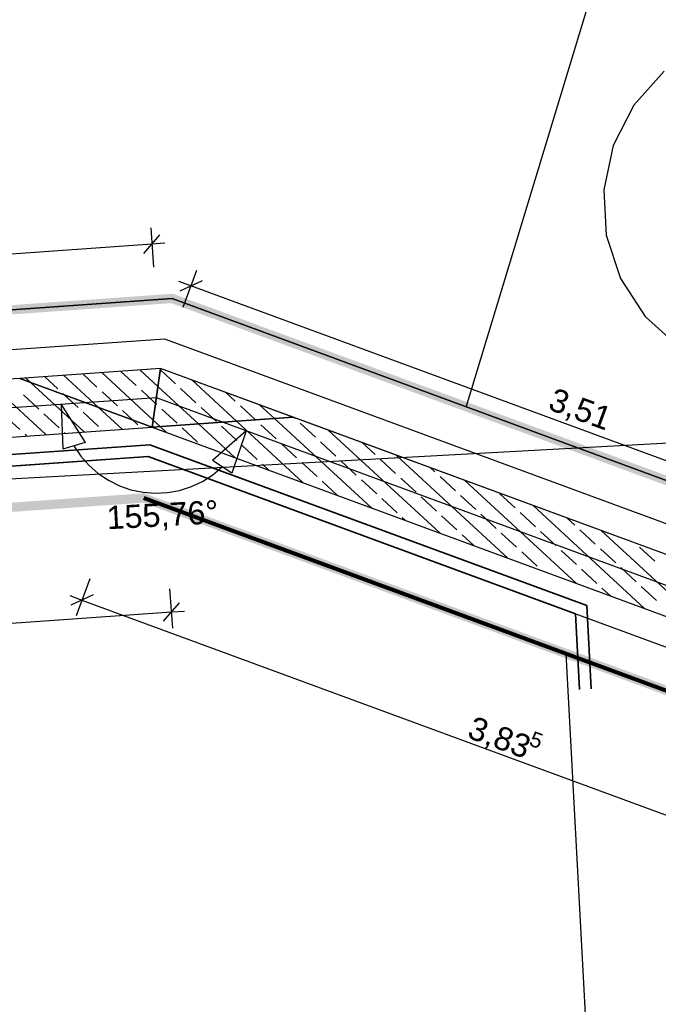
# Model space of a CAD drawing. Extents: x 199 to 1388, y 138 to 979.
# Tile 136 of 155: x 932 to 987, y 490 to 575. Entities that reach past the tile are written whole.
import ezdxf
from ezdxf.lldxf.tags import DXFTag

# ---------------------------------------------------------------- set-up
doc = ezdxf.new("R2010")
doc.units = 0
doc.layers.get('0').update_dxf_attribs({"lineweight": 25})
for name, color, linetype, lineweight, true_color in [('01AFU Allgemein Bemaßung-A07ET47HDI', 7, 'Continuous', 25, 0x848484), ('20 Dach Stb-Decke-A07ET47IDI', 7, 'Continuous', 25, 0x848484), ('20 Fundament-A07ET47RDI', 7, 'Continuous', 25, 0x848484), ('20 Innenwände-A07ET47KDI', 7, 'Continuous', 25, 0x848484), ('A-0', 7, 'Continuous', 25, 0x848484), ('H_Ruecklauf', 5, 'STRICHLINIE2', 35, 0x0000ff), ('H_Vorlauf', 1, 'Continuous', 35, 0xff0000), ('UPO_Loop2', 140, 'Continuous', 30, 0x00bfff), ('Uponor_TeilFlaecheGrenze', 6, 'Continuous', 25, 0xff00ff), ('Uponor_ZonenGrenze', 1, 'Continuous', 25, 0xff0000)]:
    doc.layers.add(name, color=color, linetype=linetype, lineweight=lineweight, true_color=true_color)
doc.layers.add('02 Raster Gebäude-A07ET47NDI', color=7, linetype='Continuous', lineweight=25)
doc.layers.add('X_Geometrie', color=7, linetype='Continuous', lineweight=25)
doc.styles.get("Standard").update_dxf_attribs({"font": 'arial.ttf'})
tags = doc.linetypes.add('Raster-A07ET47ODI', pattern=[0.2, 0.1, -0.05, 0, -0.05]).pattern_tags.tags
tags[10:11] = [DXFTag(74, 4), DXFTag(75, 0), DXFTag(340, '0'), DXFTag(46, 1.0), DXFTag(50, 0.0), DXFTag(44, 0.0), DXFTag(45, 0.0)]
tags[8:9] = [DXFTag(74, 4), DXFTag(75, 0), DXFTag(340, '0'), DXFTag(46, 1.0), DXFTag(50, 0.0), DXFTag(44, 0.0), DXFTag(45, 0.0)]
tags[6:7] = [DXFTag(74, 4), DXFTag(75, 0), DXFTag(340, '0'), DXFTag(46, 1.0), DXFTag(50, 0.0), DXFTag(44, 0.0), DXFTag(45, 0.0)]
tags[4:5] = [DXFTag(74, 4), DXFTag(75, 0), DXFTag(340, '0'), DXFTag(46, 1.0), DXFTag(50, 0.0), DXFTag(44, 0.0), DXFTag(45, 0.0)]
tags = doc.linetypes.add('STRICHLINIE2', pattern=[9.525, 6.35, -3.175]).pattern_tags.tags
tags[6:7] = [DXFTag(74, 4), DXFTag(75, 0), DXFTag(340, '0'), DXFTag(46, 0.0), DXFTag(50, 0.0), DXFTag(44, 0.0), DXFTag(45, 0.0)]
tags[4:5] = [DXFTag(74, 4), DXFTag(75, 0), DXFTag(340, '0'), DXFTag(46, 0.0), DXFTag(50, 0.0), DXFTag(44, 0.0), DXFTag(45, 0.0)]
tags = doc.linetypes.add('Strichpunktx2', pattern=[2, 1, -0.5, 0, -0.5]).pattern_tags.tags
tags[10:11] = [DXFTag(74, 4), DXFTag(75, 0), DXFTag(340, '0'), DXFTag(46, 1.0), DXFTag(50, 0.0), DXFTag(44, 0.0), DXFTag(45, 0.0)]
tags[8:9] = [DXFTag(74, 4), DXFTag(75, 0), DXFTag(340, '0'), DXFTag(46, 1.0), DXFTag(50, 0.0), DXFTag(44, 0.0), DXFTag(45, 0.0)]
tags[6:7] = [DXFTag(74, 4), DXFTag(75, 0), DXFTag(340, '0'), DXFTag(46, 1.0), DXFTag(50, 0.0), DXFTag(44, 0.0), DXFTag(45, 0.0)]
tags[4:5] = [DXFTag(74, 4), DXFTag(75, 0), DXFTag(340, '0'), DXFTag(46, 1.0), DXFTag(50, 0.0), DXFTag(44, 0.0), DXFTag(45, 0.0)]
tags = doc.linetypes.add('Öffnungslinie Tür Fenster-A07ET47JDI', pattern=[0.115, 0.075, -0.04]).pattern_tags.tags
tags[6:7] = [DXFTag(74, 4), DXFTag(75, 0), DXFTag(340, '0'), DXFTag(46, 1.0), DXFTag(50, 0.0), DXFTag(44, 0.0), DXFTag(45, 0.0)]
tags[4:5] = [DXFTag(74, 4), DXFTag(75, 0), DXFTag(340, '0'), DXFTag(46, 1.0), DXFTag(50, 0.0), DXFTag(44, 0.0), DXFTag(45, 0.0)]

# ---------------------------------------------------------------- blocks, each defined once
blk = doc.blocks.new('Referenz-A07ET47ZDI', base_point=(226.995, 158.1))
at = {"layer": '01AFU Allgemein Bemaßung-A07ET47HDI'}
for p, q in [((943.661, 557.379), (943.9, 553.981)), ((943.064, 555.176), (944.455, 556.777)), ((943.759, 555.976), (901.448, 552.999)), ((944.882, 556.055), (943.759, 555.976)), ((947.622, 553.695), (946.445, 550.499)), ((947.136, 552.375), (946.08, 552.764)), ((948.099, 552.82), (946.173, 551.931)), ((1013.046, 528.111), (947.136, 552.375)), ((935.935, 542.143), (937.989, 538.871)), ((935.935, 542.143), (936.077, 538.282)), ((951.886, 539.875), (949.002, 537.305)), ((951.886, 539.875), (950.673, 536.207)), ((937.989, 538.871), (936.077, 538.282)), ((937.033, 538.576), (937.625, 537.695)), ((937.625, 537.695), (938.325, 536.898)), ((950.673, 536.207), (949.002, 537.305)), ((938.325, 536.898), (939.123, 536.197)), ((939.123, 536.197), (940.003, 535.604)), ((949.023, 536.075), (949.837, 536.756)), ((940.003, 535.604), (940.953, 535.129)), ((947.167, 535.053), (948.128, 535.504)), ((948.128, 535.504), (949.023, 536.075)), ((940.953, 535.129), (941.955, 534.781)), ((941.955, 534.781), (942.994, 534.564)), ((942.994, 534.564), (944.052, 534.483)), ((944.052, 534.483), (945.112, 534.538)), ((945.112, 534.538), (946.157, 534.729)), ((946.157, 534.729), (947.167, 535.053)), ((937.241, 523.943), (938.418, 527.14)), ((945.554, 522.835), (945.314, 526.233)), ((936.671, 525.651), (937.727, 525.263)), ((938.69, 525.707), (936.764, 524.818)), ((937.727, 525.263), (1009.68, 498.773)), ((873.298, 519.16), (945.455, 524.238)), ((944.759, 523.437), (946.15, 525.039)), ((945.455, 524.238), (946.577, 524.317))]:
    blk.add_line(p, q, dxfattribs=at)
at = {"layer": '02 Raster Gebäude-A07ET47NDI', "linetype": 'Strichpunktx2', "ltscale": 56.250004}
for p, q in [((944.154, 542.722), (871.997, 537.643)), ((1012.833, 517.438), (944.154, 542.722))]:
    blk.add_line(p, q, dxfattribs=at)
at = {"layer": '02 Raster Gebäude-A07ET47NDI', "linetype": 'Raster-A07ET47ODI', "ltscale": 56.250004}
blk.add_line((1020.84, 540.581), (321.873, 502.32), dxfattribs=at)
at = {"layer": '20 Dach Stb-Decke-A07ET47IDI', "linetype": 'Öffnungslinie Tür Fenster-A07ET47JDI', "ltscale": 56.250004}
for p, q in [((987.969, 570.893), (985.354, 567.979)), ((985.354, 567.979), (983.582, 564.486)), ((983.582, 564.486), (982.775, 560.655)), ((982.775, 560.655), (982.987, 556.745)), ((982.987, 556.745), (984.204, 553.023)), ((984.204, 553.023), (986.343, 549.742)), ((986.343, 549.742), (989.257, 547.128))]:
    blk.add_line(p, q, dxfattribs=at)
at = {"layer": '20 Fundament-A07ET47RDI', "linetype": 'Öffnungslinie Tür Fenster-A07ET47JDI', "ltscale": 56.250004}
for p, q in [((944.874, 547.785), (872.717, 542.706)), ((1010.123, 523.763), (944.874, 547.785)), ((871.277, 532.58), (943.434, 537.659)), ((943.434, 537.659), (1013.627, 511.817))]:
    blk.add_line(p, q, dxfattribs=at)
at = {"layer": '20 Innenwände-A07ET47KDI'}
for p, q in [((944.514, 545.253), (932.364, 544.398)), ((939.136, 541.905), (936.144, 544.664)), ((939.02, 543.644), (937.788, 544.78)), ((943.88, 540.795), (939.433, 544.896)), ((942.411, 543.782), (941.088, 545.002)), ((944.291, 543.681), (942.722, 545.127)), ((944.496, 545.124), (944.479, 545.139)), ((945.802, 543.919), (944.496, 545.124)), ((1001.037, 524.444), (944.514, 545.253)), ((932.364, 544.398), (902.202, 542.275)), ((934.615, 539.544), (929.565, 544.201)), ((933.242, 544.075), (932.854, 544.433)), ((937.905, 539.776), (933.242, 544.075)), ((935.628, 543.507), (934.499, 544.548)), ((951.062, 540.702), (947.197, 544.265)), ((934.002, 541.742), (932.678, 542.963)), ((936.189, 542.99), (936.07, 543.1)), ((937.393, 541.88), (936.189, 542.99)), ((940.784, 542.017), (939.461, 543.237)), ((944.085, 542.238), (942.852, 543.375)), ((947.773, 540.47), (944.291, 543.681)), ((947.567, 542.292), (946.244, 543.512)), ((950.958, 542.43), (950.144, 543.181)), ((944.175, 542.155), (944.085, 542.238)), ((954.351, 540.933), (953.091, 542.096)), ((935.766, 540.115), (934.443, 541.336)), ((939.157, 540.253), (937.834, 541.473)), ((941.194, 540.007), (939.136, 541.905)), ((942.082, 540.82), (941.225, 541.611)), ((945.94, 540.528), (944.617, 541.748)), ((949.331, 540.665), (948.008, 541.885)), ((952.707, 540.817), (951.399, 542.023)), ((932.375, 539.978), (931.051, 541.198)), ((942.549, 540.39), (942.082, 540.82)), ((944.483, 540.239), (943.88, 540.795)), ((950.922, 537.566), (947.773, 540.47)), ((956.816, 535.396), (951.062, 540.702)), ((952.723, 540.803), (952.707, 540.817)), ((954.487, 539.176), (953.164, 540.396)), ((962.709, 533.227), (954.351, 540.933)), ((956.114, 540.94), (956.037, 541.011)), ((957.878, 539.313), (956.555, 540.533)), ((902.553, 537.288), (943.794, 540.19)), ((932.971, 539.428), (932.816, 539.571)), ((936.26, 539.66), (936.207, 539.709)), ((943.794, 540.19), (999.309, 519.752)), ((945.029, 539.735), (944.483, 540.239)), ((947.704, 538.901), (946.381, 540.121)), ((951.096, 539.038), (949.772, 540.259)), ((968.602, 531.057), (958.984, 539.926)), ((956.251, 537.549), (954.928, 538.769)), ((959.643, 537.686), (958.319, 538.907)), ((963.034, 537.824), (961.931, 538.841)), ((952.86, 537.411), (951.537, 538.632)), ((953.869, 536.481), (953.301, 537.005)), ((958.016, 535.922), (956.692, 537.142)), ((961.407, 536.059), (960.084, 537.28)), ((964.798, 536.197), (963.475, 537.417)), ((974.496, 528.887), (964.877, 537.756)), ((968.19, 536.334), (967.824, 536.672)), ((959.762, 534.311), (958.457, 535.515)), ((963.171, 534.432), (961.848, 535.653)), ((966.563, 534.57), (965.239, 535.79)), ((969.954, 534.707), (968.631, 535.928)), ((980.389, 526.718), (970.771, 535.587)), ((975.11, 533.218), (973.787, 534.438)), ((964.936, 532.806), (963.613, 534.026)), ((968.327, 532.943), (967.004, 534.163)), ((971.719, 533.08), (970.395, 534.301)), ((976.874, 531.591), (975.551, 532.811)), ((986.283, 524.548), (976.664, 533.417)), ((965.656, 532.142), (965.377, 532.399)), ((970.092, 531.316), (968.768, 532.536)), ((973.483, 531.454), (972.16, 532.674)), ((980.266, 531.729), (979.611, 532.332)), ((975.247, 529.827), (973.924, 531.047)), ((978.639, 529.964), (977.315, 531.184)), ((982.03, 530.102), (980.707, 531.322)), ((992.176, 522.378), (982.557, 531.248)), ((971.549, 529.972), (970.533, 530.909)), ((977.012, 528.2), (975.688, 529.42)), ((980.403, 528.337), (979.08, 529.557)), ((983.794, 528.475), (982.471, 529.695)), ((987.186, 528.612), (985.862, 529.832)), ((982.167, 526.71), (980.844, 527.93)), ((985.559, 526.848), (984.235, 528.068)), ((983.336, 525.633), (982.609, 526.304)), ((987.323, 525.221), (986, 526.441))]:
    blk.add_line(p, q, dxfattribs=at)
at = {"layer": 'A-0', "linetype": 'Continuous', "ltscale": 312.5}
for p, q in [((944.514, 545.253), (932.364, 544.398)), ((943.794, 540.19), (944.514, 545.253)), ((944.514, 545.253), (943.794, 540.19)), ((955.944, 541.045), (944.514, 545.253)), ((932.364, 544.398), (902.202, 542.275)), ((932.364, 544.398), (943.794, 540.19)), ((943.794, 540.19), (932.364, 544.398)), ((955.944, 541.045), (943.794, 540.19)), ((943.794, 540.19), (955.944, 541.045)), ((1001.037, 524.444), (955.944, 541.045)), ((902.553, 537.288), (943.794, 540.19)), ((943.794, 540.19), (999.309, 519.752))]:
    blk.add_line(p, q, dxfattribs=at)
at = {"layer": '01AFU Allgemein Bemaßung-A07ET47HDI', "linetype": 'ByBlock', "ltscale": 40.625, "attachment_point": 1}
for s, insert, char_height, rotation in [('{\\fArial;3,51}', (978.546, 543.636), 2, 339.78888), ('{\\fArial;155,76°}', (939.789, 533.368), 2, 3.1332), ('{\\fArial;3,83}', (971.569, 515.305), 2, 339.78888), ('{\\fArial;5}', (976.696, 513.993), 1.32, 339.78888)]:
    blk.add_mtext(s, dxfattribs=dict(at, insert=insert, char_height=char_height, rotation=rotation))
blk = doc.blocks.new('Polylinie-A07ET481DI', base_point=(775.521, 527.647))
at = {"color": 0, "linetype": 'ByBlock', "lineweight": -2, "ltscale": 0.25}
for p, q in [((873.335, 546.213), (945.504, 551.293)), ((945.504, 551.293), (1009.738, 527.647))]:
    blk.add_line(p, q, dxfattribs=at)
blk = doc.blocks.new('Polylinie-A07ET485DI', base_point=(775.064, 527.2))
at = {"color": 0, "linetype": 'ByBlock', "lineweight": -2, "ltscale": 0.25}
for points in [[(945.447, 550.888), (934.052, 550.888), (945.562, 551.698)], [(947.763, 550.888), (945.447, 550.888), (945.562, 551.698)], [(884.788, 546.618), (873.393, 546.618), (945.447, 550.888)], [(873.393, 546.618), (945.447, 550.888), (934.052, 550.888)], [(1007.368, 528.093), (947.763, 550.888), (945.447, 550.888)], [(1009.684, 528.093), (1007.368, 528.093), (947.763, 550.888)]]:
    blk.add_solid(points, dxfattribs=at)
blk = doc.blocks.new('Polylinie-A07ET489DI', base_point=(775.521, 527.647))
at = {"color": 0, "linetype": 'ByBlock', "lineweight": -2, "ltscale": 0.25}
for p, q in [((945.504, 551.293), (873.335, 546.213)), ((1009.738, 527.647), (945.504, 551.293))]:
    blk.add_line(p, q, dxfattribs=at)
blk = doc.blocks.new('Polylinie-A07ET4CTDI', base_point=(763.459, 342.858))
at = {"color": 0, "linetype": 'ByBlock', "lineweight": -2, "ltscale": 0.25}
for points in [[(942.999, 533.672), (931.603, 533.672), (943.114, 534.482)], [(945.315, 533.672), (942.999, 533.672), (943.114, 534.482)], [(882.744, 529.431), (871.348, 529.431), (942.999, 533.672)], [(871.348, 529.431), (942.999, 533.672), (931.603, 533.672)], [(1015.754, 506.887), (945.315, 533.672), (942.999, 533.672)], [(1018.07, 506.887), (1015.754, 506.887), (945.315, 533.672)]]:
    blk.add_solid(points, dxfattribs=at)

msp = doc.modelspace()

# ---------------------------------------------------------------- linework, layer by layer
at = {"layer": 'H_Ruecklauf', "ltscale": 0.35}
for p, q in [((871.421, 533.593), (943.578, 538.671)), ((943.578, 538.671), (981.291, 524.787)), ((981.291, 524.787), (981.67, 517.614))]:
    msp.add_line(p, q, dxfattribs=at)
at = {"layer": 'H_Vorlauf', "ltscale": 0.35}
for p, q in [((871.277, 532.58), (943.434, 537.659)), ((943.434, 537.659), (980.327, 524.077)), ((980.327, 524.077), (980.671, 517.561))]:
    msp.add_line(p, q, dxfattribs=at)
at = {"layer": 'UPO_Loop2', "color": 40, "lineweight": 80, "ltscale": 0.8, "true_color": 0xf8d731}
msp.add_line((943.057, 534.077), (1017.811, 506.556), dxfattribs=at)
at = {"layer": 'Uponor_ZonenGrenze', "ltscale": 0.25}
for p, q in [((970.895, 541.923), (992.394, 612.829)), ((979.506, 520.658), (986.658, 385.357))]:
    msp.add_line(p, q, dxfattribs=at)

# ---------------------------------------------------------------- block references
at = {"layer": 'UPO_Loop2', "color": 219, "lineweight": 80, "ltscale": 4000.00006, "true_color": 0x642165}
msp.add_blockref('Referenz-A07ET47ZDI', (226.995, 158.1), dxfattribs=at)
at = {"layer": 'Uponor_TeilFlaecheGrenze', "ltscale": 0.25}
msp.add_blockref('Polylinie-A07ET481DI', (775.521, 527.647), dxfattribs=at)
at = {"layer": 'Uponor_ZonenGrenze', "ltscale": 0.25}
for name, p in [('Polylinie-A07ET485DI', (775.064, 527.2)), ('Polylinie-A07ET4CTDI', (763.459, 342.858))]:
    msp.add_blockref(name, p, dxfattribs=at)
at = {"layer": 'X_Geometrie', "ltscale": 0.25}
msp.add_blockref('Polylinie-A07ET489DI', (775.521, 527.647), dxfattribs=at)

doc.saveas('drawing.dxf')
